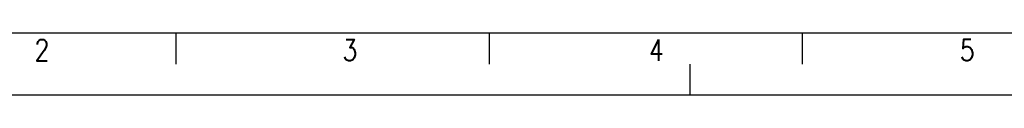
# Model space of a CAD drawing. Extents: x 0 to 594, y 0 to 420.
# Tile 2 of 20: x 101 to 261, y 0 to 10. Entities that reach past the tile are written whole.
import ezdxf

# ---------------------------------------------------------------- set-up
doc = ezdxf.new("R2010")
doc.units = 0
doc.header["$LTSCALE"] = 32.67
doc.layers.get('0').update_dxf_attribs({"linetype": 'CONTINUOUS'})
doc.styles.get("Standard").update_dxf_attribs({"font": 'SIMPLEX.SHX', "width": 0.8})

msp = doc.modelspace()

# ---------------------------------------------------------------- linework, layer by layer
at = {"color": 7}
for p, q in [((584, 10), (25, 10)), ((126.6, 10), (126.6, 5)), ((177.4, 10), (177.4, 5)), ((228.2, 10), (228.2, 5)), ((210, 5), (210, 0)), ((0, 0), (594, 0))]:
    msp.add_line(p, q, dxfattribs=at)

# ---------------------------------------------------------------- texts
at = {"color": 8, "char_height": 3.5, "width": 2.8, "attachment_point": 1}
for s, insert in [('2', (103.674, 9)), ('3', (153.627, 9)), ('4', (203.329, 9)), ('5', (253.783, 9))]:
    msp.add_mtext(s, dxfattribs=dict(at, insert=insert))

doc.saveas('drawing.dxf')
